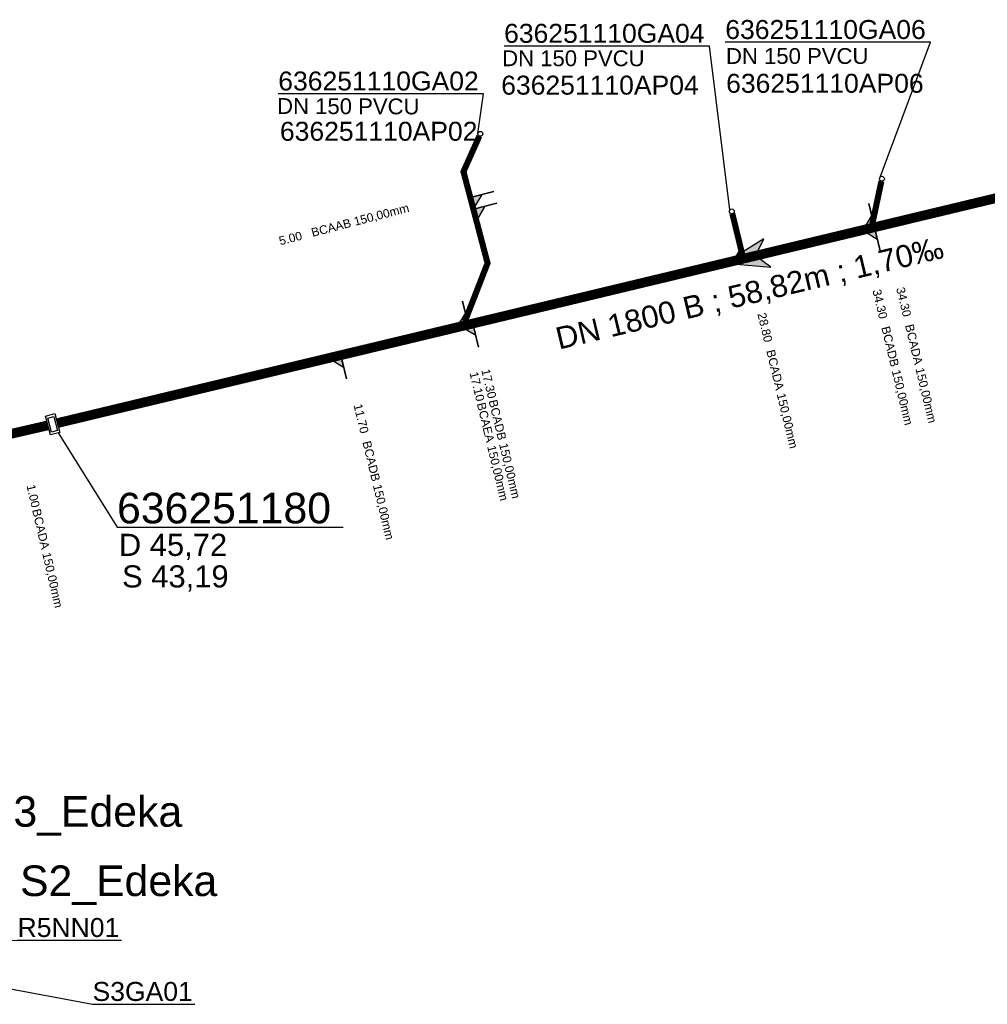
# Model space of a CAD drawing. Extents: x 356718 to 357658, y 5762241 to 5762615.
# Tile 98 of 157: x 357102 to 357142, y 5762452 to 5762493. Entities that reach past the tile are written whole.
import ezdxf
from ezdxf.enums import TextEntityAlignment as Align

# ---------------------------------------------------------------- set-up
doc = ezdxf.new("R2010")
doc.units = 0
doc.header["$MEASUREMENT"] = 0
doc.linetypes.add('AUSGEZOGEN', pattern=[0])
doc.linetypes.add('STRICHPUNKT', pattern=[5, 2, -1, 1, -1])
doc.layers.get('0').update_dxf_attribs({"linetype": 'AUSGEZOGEN'})
for name, color, linetype, true_color in [('111_00131_Symbol', 7, 'AUSGEZOGEN', 0x000000), ('111_00228_Schachtsymbol_nach_Sy', 7, 'AUSGEZOGEN', 0x000000), ('114_00133_Schachtnummer', 7, 'AUSGEZOGEN', 0x000000), ('114_10391_Deckelhoehe', 7, 'AUSGEZOGEN', 0x000000), ('114_10392_Schachtnummer', 7, 'AUSGEZOGEN', 0x000000), ('114_10393_Sohlhoehe', 7, 'AUSGEZOGEN', 0x000000), ('121_10376_Haltungen_Mischwasser', 6, 'STRICHPUNKT', 0xff00ff), ('121_10399_Haltungen_Mischwasser', 6, 'STRICHPUNKT', 0xff00ff), ('123_00048_Fliessrichtungspfeil', 7, 'AUSGEZOGEN', 0x000000), ('124_10395_Standard1', 7, 'AUSGEZOGEN', 0x000000), ('124_10626_Standard__Laenge____1', 7, 'AUSGEZOGEN', 0x000000), ('141_10677_Stutzen__alle__aus_DW', 7, 'AUSGEZOGEN', 0x000000), ('141_10868_Stutzen__141_', 7, 'AUSGEZOGEN', 0x000000)]:
    doc.layers.add(name, color=color, linetype=linetype, true_color=true_color)
doc.styles.add('ARIAL', font='arial.ttf', dxfattribs={"height": 1.5})
doc.styles.get("Standard").update_dxf_attribs({"font": 'arial.ttf', "height": 1})

# ---------------------------------------------------------------- blocks, each defined once
blk = doc.blocks.new('R02')
at = {"color": 0, "linetype": 'AUSGEZOGEN'}
for points in [[(-0.4, 0.2), (0.4, 0.2), (0.4, -0.2), (-0.4, -0.2)], [(-0.3, 0.13), (0.3, 0.13), (0.3, -0.13), (-0.3, -0.13)]]:
    blk.add_lwpolyline(points, close=True, dxfattribs=at)
blk = doc.blocks.new('F00')
at = {"color": 0}
blk.add_circle((0, 0), 0.1, dxfattribs=at)
blk = doc.blocks.new('FLI')
at = {"color": 0, "linetype": 'AUSGEZOGEN'}
blk.add_lwpolyline([(-0.4, 0), (-0.9, -0.6), (0.9, 0), (-0.9, 0.6), (-0.4, 0)], close=True, dxfattribs=at)
at = {"color": 0}
for points in [[(-0.4, 0), (0.9, 0), (-0.9, 0.6)], [(-0.9, -0.6), (0.9, 0), (-0.4, 0)]]:
    blk.add_solid(points, dxfattribs=at)

msp = doc.modelspace()

# ---------------------------------------------------------------- linework, layer by layer
at = {"layer": '114_00133_Schachtnummer', "color": 18, "linetype": 'AUSGEZOGEN', "true_color": 0x000000}
for points in [[(357131.186, 5762485.138), (357130.348, 5762491.887), (357121.892, 5762491.887)], [(357137.374, 5762486.489), (357139.455, 5762492.044), (357131, 5762492.044)], [(357120.817, 5762488.29), (357121.049, 5762489.923), (357112.594, 5762489.923)], [(357100.944, 5762455.052), (357101.861, 5762455.061), (357106.135, 5762455.061)], [(357101.043, 5762453.159), (357104.947, 5762452.428), (357109.159, 5762452.428)]]:
    msp.add_lwpolyline(points, dxfattribs=at)
at = {"layer": '114_10392_Schachtnummer', "color": 18, "linetype": 'AUSGEZOGEN', "true_color": 0x000000}
msp.add_lwpolyline([(357103.524, 5762475.957), (357105.955, 5762472.074), (357115.263, 5762472.074)], dxfattribs=at)
at = {"layer": '121_10376_Haltungen_Mischwasser', "color": 6, "linetype": 'STRICHPUNKT', "true_color": 0xff00ff, "const_width": 0.4}
for points in [[(357160.011, 5762489.908), (357103.497, 5762476.359)], [(357103.107, 5762476.267), (357000.599, 5762452.624)]]:
    msp.add_lwpolyline(points, dxfattribs=at)
at = {"layer": '121_10399_Haltungen_Mischwasser', "color": 6, "linetype": 'STRICHPUNKT', "true_color": 0xff00ff, "const_width": 0.25}
for points in [[(357120.874, 5762488.18), (357120.22, 5762486.716), (357121.212, 5762482.946), (357120.303, 5762480.615), (357120.328, 5762480.516)], [(357137.428, 5762486.325), (357137.042, 5762484.505)], [(357131.291, 5762484.982), (357131.716, 5762483.241)]]:
    msp.add_lwpolyline(points, dxfattribs=at)
at = {"layer": '141_10677_Stutzen__alle__aus_DW', "color": 18, "linetype": 'AUSGEZOGEN', "true_color": 0x000000}
for points in [[(357120.628, 5762485.166), (357121.595, 5762485.421)], [(357120.628, 5762485.166), (357120.755, 5762484.683), (357121.111, 5762485.294)]]:
    msp.add_lwpolyline(points, close=True, dxfattribs=at)
at = {"layer": '141_10677_Stutzen__alle__aus_DW', "color": 18, "true_color": 0x000000}
msp.add_solid([(357120.628, 5762485.166), (357120.755, 5762484.683), (357121.111, 5762485.294)], dxfattribs=at)
at = {"layer": '141_10868_Stutzen__141_', "color": 18, "linetype": 'AUSGEZOGEN', "true_color": 0x000000}
for points in [[(357120.501, 5762485.65), (357121.468, 5762485.904)], [(357120.501, 5762485.65), (357120.628, 5762485.166), (357120.984, 5762485.777)], [(357137.143, 5762484.425), (357136.91, 5762485.398)], [(357137.143, 5762484.425), (357137.026, 5762484.912), (357136.657, 5762484.309)], [(357137.143, 5762484.425), (357136.657, 5762484.309), (357137.26, 5762483.939)], [(357137.143, 5762484.425), (357137.376, 5762483.453)], [(357131.795, 5762483.143), (357131.561, 5762484.116)], [(357131.795, 5762483.143), (357131.678, 5762483.629), (357131.308, 5762483.027)], [(357120.417, 5762480.415), (357120.184, 5762481.388)], [(357120.417, 5762480.415), (357120.3, 5762480.902), (357119.931, 5762480.299)], [(357120.611, 5762480.462), (357120.125, 5762480.345), (357120.728, 5762479.976)], [(357120.611, 5762480.462), (357120.845, 5762479.49)], [(357115.166, 5762479.156), (357114.68, 5762479.04), (357115.282, 5762478.67)], [(357115.166, 5762479.156), (357115.399, 5762478.184)]]:
    msp.add_lwpolyline(points, close=True, dxfattribs=at)
at = {"layer": '141_10868_Stutzen__141_', "color": 18, "true_color": 0x000000}
for points in [[(357120.501, 5762485.65), (357120.628, 5762485.166), (357120.984, 5762485.777)], [(357137.143, 5762484.425), (357137.026, 5762484.912), (357136.657, 5762484.309)], [(357137.143, 5762484.425), (357136.657, 5762484.309), (357137.26, 5762483.939)], [(357131.795, 5762483.143), (357131.678, 5762483.629), (357131.308, 5762483.027)], [(357120.417, 5762480.415), (357120.3, 5762480.902), (357119.931, 5762480.299)], [(357120.611, 5762480.462), (357120.125, 5762480.345), (357120.728, 5762479.976)], [(357115.166, 5762479.156), (357114.68, 5762479.04), (357115.282, 5762478.67)]]:
    msp.add_solid(points, dxfattribs=at)

# ---------------------------------------------------------------- block references
at = {"layer": '111_00131_Symbol', "color": 18, "true_color": 0x000000}
for p in [(357120.915, 5762488.271), (357137.449, 5762486.423), (357131.267, 5762485.079)]:
    msp.add_blockref('F00', p, dxfattribs=at)
at = {"layer": '111_00131_Symbol', "color": 18, "true_color": 0x000000, "rotation": 13.50000000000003}
for p in [(357137.021, 5762484.407), (357131.74, 5762483.144), (357120.352, 5762480.419)]:
    msp.add_blockref('F00', p, dxfattribs=at)
at = {"layer": '111_00228_Schachtsymbol_nach_Sy', "color": 18, "true_color": 0x000000, "rotation": 284.6}
msp.add_blockref('R02', (357103.302, 5762476.312), dxfattribs=at)
at = {"layer": '123_00048_Fliessrichtungspfeil', "color": 18, "true_color": 0x000000, "rotation": 193.5}
msp.add_blockref('FLI', (357131.856, 5762483.158), dxfattribs=at)

# ---------------------------------------------------------------- texts
at = {"layer": '114_00133_Schachtnummer', "color": 18, "true_color": 0x000000, "style": 'ARIAL'}
for s, height, p in [('636251110GA04', 0.78136, (357121.892, 5762492.803)), ('636251110GA06', 0.78136, (357131, 5762492.96)), ('636251110GA02', 0.78136, (357112.594, 5762490.839)), ('636251110AP04', 0.78136, (357121.774, 5762490.669)), ('636251110AP06', 0.78136, (357131.035, 5762490.745)), ('636251110AP02', 0.78136, (357112.662, 5762488.769)), ('R5NN01', 0.7814, (357101.861, 5762455.977)), ('S3GA01', 0.7814, (357104.947, 5762453.344))]:
    msp.add_text(s, height=height, dxfattribs=at).set_placement(p, align=Align.TOP_LEFT)
at = {"layer": '114_10391_Deckelhoehe', "color": 18, "true_color": 0x000000, "style": 'ARIAL'}
msp.add_text('D 45,72', height=0.9116, dxfattribs=at).set_placement((357106.029, 5762471.802), align=Align.TOP_LEFT)
at = {"layer": '114_10392_Schachtnummer', "color": 18, "true_color": 0x000000, "style": 'ARIAL'}
for s, p in [('636251180', (357105.955, 5762473.49)), ('S3_Edeka', (357100.515, 5762460.997)), ('S2_Edeka', (357101.96, 5762458.142))]:
    msp.add_text(s, height=1.2601, dxfattribs=at).set_placement(p, align=Align.TOP_LEFT)
at = {"layer": '114_10393_Sohlhoehe', "color": 18, "true_color": 0x000000, "style": 'ARIAL'}
msp.add_text('S 43,19', height=0.9116, dxfattribs=at).set_placement((357106.161, 5762470.502), align=Align.TOP_LEFT)
at = {"layer": '124_10395_Standard1', "color": 18, "true_color": 0x000000, "style": 'ARIAL'}
msp.add_text('DN 1800 B ; 58,82m ; 1,70‰', height=0.91158, rotation=13.4, dxfattribs=at).set_placement((357123.939, 5762480.271), align=Align.TOP_LEFT)
at = {"layer": '124_10626_Standard__Laenge____1', "color": 18, "true_color": 0x000000, "style": 'ARIAL'}
for p in [(357121.813, 5762491.71), (357131.029, 5762491.804)]:
    msp.add_text('DN 150 PVCU', height=0.65113, dxfattribs=at).set_placement(p, align=Align.TOP_LEFT)
msp.add_text('DN 150 PVCU', height=0.65113, rotation=359.8, dxfattribs=at).set_placement((357112.547, 5762489.745), align=Align.TOP_LEFT)
at = {"layer": '141_10677_Stutzen__alle__aus_DW', "color": 18, "true_color": 0x000000}
msp.add_text('5.00', height=0.00707, rotation=14.7, dxfattribs=at).set_placement((357122.233, 5762485.593), align=Align.TOP_RIGHT)
msp.add_text('BCAAB 150,00mm', height=0.00707, rotation=14.7, dxfattribs=at).set_placement((357122.234, 5762485.593), align=Align.TOP_LEFT)
at = {"layer": '141_10868_Stutzen__141_', "color": 18, "true_color": 0x000000}
for s, height, rotation, p in [('BCAAB 150,00mm', 0.35326, 14.6, (357113.917, 5762484.369)), ('5.00', 0.3533, 14.6, (357112.588, 5762484.022)), ('34.30', 0.3533, 283.5, (357137.4, 5762481.906)), ('34.30', 0.3533, 283.5, (357138.376, 5762481.993)), ('28.80', 0.3533, 283.5, (357132.664, 5762480.942)), ('BCADB 150,00mm', 0.35326, 283.5, (357137.766, 5762480.381)), ('BCADA 150,00mm', 0.35326, 283.5, (357138.742, 5762480.468)), ('BCADA 150,00mm', 0.35326, 283.5, (357133.03, 5762479.418)), ('BCADB 150,00mm', 0.35326, 283.5, (357121.598, 5762477.359)), ('11.70', 0.3533, 283.5, (357116.035, 5762477.187)), ('BCAEA 150,00mm', 0.35326, 283.5, (357121.112, 5762477.242)), ('BCADB 150,00mm', 0.35326, 283.5, (357116.401, 5762475.662)), ('BCADA 150,00mm', 0.35326, 283, (357102.801, 5762472.863))]:
    msp.add_text(s, height=height, rotation=rotation, dxfattribs=at).set_placement(p, align=Align.TOP_LEFT)
for s, rotation, p in [('17.30', 283.5, (357121.582, 5762477.425)), ('17.10', 283.5, (357121.096, 5762477.308)), ('1.00', 283, (357102.786, 5762472.93))]:
    msp.add_text(s, height=0.3533, rotation=rotation, dxfattribs=at).set_placement(p, align=Align.TOP_RIGHT)

doc.saveas('drawing.dxf')
